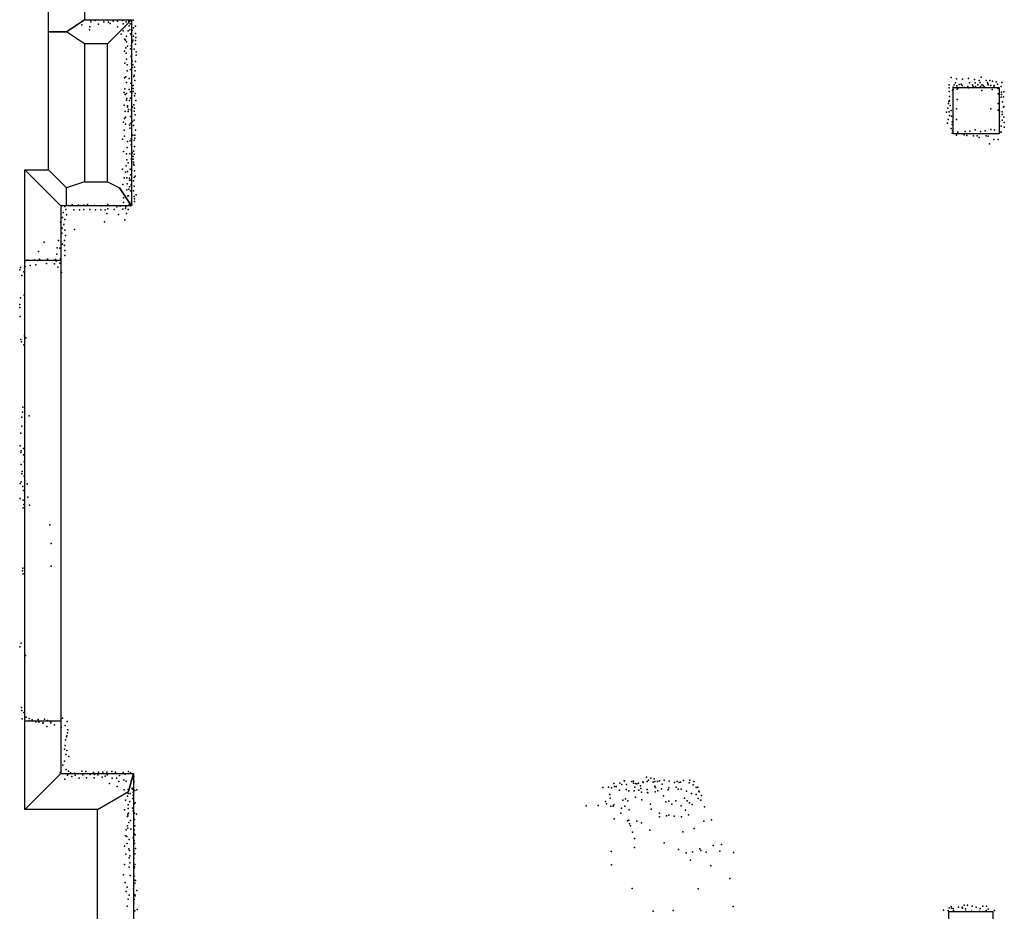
# Model space of a CAD drawing. Extents: x 16260 to 30057, y -26773 to 17812.
# Tile 3 of 12: x 16260 to 21176, y -21488 to -17037. Entities that reach past the tile are written whole.
import ezdxf

# ---------------------------------------------------------------- set-up
doc = ezdxf.new("R2010")
doc.units = 0
for name, color, linetype in [('P', 9, 'continuous'), ('ROOMS', 1, 'continuous'), ('WALLS', 3, 'continuous'), ('WINDOWS', 6, 'continuous')]:
    doc.layers.add(name, color=color, linetype=linetype)

msp = doc.modelspace()

# ---------------------------------------------------------------- linework, layer by layer
at = {"layer": 'P'}
for p in [(16615, -17047), (16616, -17040), (16637, -17042), (16680, -17048), (16700, -17039), (16703, -17049), (16712, -17056), (16726, -17045), (16748, -17045), (16774, -17041), (16776, -17057), (16792, -17047), (16805, -17045), (16811, -17057), (16827, -17040), (16570, -17063), (16608, -17087), (16610, -17072), (16654, -17060), (16749, -17073), (16777, -17092), (16785, -17072), (16802, -17092), (16807, -17067), (16807, -17067), (16810, -17088), (16821, -17089), (16829, -17078), (16838, -17070), (16838, -17106), (16766, -17109), (16784, -17134), (16789, -17139), (16793, -17119), (16794, -17147), (16814, -17108), (16818, -17115), (16823, -17147), (16825, -17139), (16828, -17119), (16838, -17141), (16840, -17126), (16784, -17194), (16790, -17177), (16792, -17205), (16799, -17170), (16813, -17182), (16817, -17167), (16831, -17185), (16838, -17159), (16841, -17197), (16785, -17255), (16794, -17234), (16817, -17220), (16817, -17222), (16822, -17243), (16839, -17246), (16842, -17214), (16796, -17262), (16797, -17292), (16814, -17286), (16818, -17257), (16821, -17276), (16825, -17262), (16833, -17274), (16836, -17292), (16783, -17327), (16790, -17322), (16793, -17351), (16806, -17330), (16830, -17321), (16831, -17314), (16835, -17341), (20910, -17326), (20933, -17353), (20938, -17333), (20968, -17334), (20998, -17331), (21003, -17352), (21027, -17335), (21030, -17352), (21051, -17341), (21055, -17350), (21060, -17324), (21085, -17340), (21092, -17350), (21104, -17340), (21117, -17344), (21136, -17348), (21164, -17351), (16781, -17401), (16785, -17382), (16807, -17386), (16813, -17398), (16815, -17354), (16826, -17366), (16826, -17381), (16827, -17395), (20900, -17363), (20900, -17396), (20901, -17378), (20918, -17390), (20920, -17374), (20921, -17386), (20925, -17362), (20939, -17368), (20940, -17384), (20944, -17380), (20950, -17361), (20961, -17359), (20965, -17366), (20978, -17376), (20994, -17371), (20998, -17377), (21017, -17363), (21020, -17371), (21033, -17370), (21043, -17363), (21057, -17370), (21063, -17362), (21063, -17391), (21071, -17365), (21076, -17372), (21094, -17357), (21096, -17362), (21108, -17366), (21116, -17385), (21124, -17370), (21126, -17365), (21142, -17359), (21144, -17381), (21148, -17381), (21161, -17370), (21162, -17399), (21173, -17397), (21174, -17397), (16786, -17411), (16793, -17405), (16794, -17439), (16795, -17430), (16809, -17441), (16813, -17429), (16820, -17406), (16833, -17418), (16837, -17406), (16840, -17440), (20899, -17445), (20902, -17440), (20903, -17420), (20940, -17435), (21146, -17407), (21160, -17424), (21162, -17410), (21167, -17447), (21172, -17423), (16782, -17464), (16786, -17495), (16798, -17467), (16798, -17474), (16802, -17496), (16804, -17485), (16817, -17488), (16818, -17483), (16824, -17472), (16830, -17463), (16831, -17494), (16833, -17479), (20887, -17498), (20894, -17478), (20898, -17456), (20900, -17497), (20905, -17466), (20911, -17491), (20937, -17482), (21109, -17482), (21146, -17455), (21146, -17489), (21149, -17456), (21152, -17494), (21166, -17497), (21172, -17473), (21174, -17471), (16778, -17548), (16784, -17530), (16788, -17523), (16814, -17520), (16824, -17545), (16832, -17539), (16836, -17512), (20895, -17536), (20902, -17515), (20913, -17518), (20915, -17547), (20938, -17535), (21152, -17520), (21152, -17546), (21165, -17538), (21166, -17510), (21173, -17524), (21175, -17550), (16782, -17589), (16788, -17559), (16809, -17564), (16810, -17578), (16814, -17556), (16828, -17565), (16839, -17588), (20892, -17553), (20910, -17580), (20916, -17560), (20917, -17590), (20944, -17598), (20980, -17596), (21004, -17593), (21030, -17587), (21057, -17595), (21080, -17592), (21109, -17585), (21127, -17587), (21153, -17599), (21160, -17568), (21160, -17598), (21176, -17574), (16774, -17633), (16784, -17619), (16798, -17646), (16812, -17642), (16816, -17632), (16825, -17613), (16831, -17639), (16835, -17614), (16835, -17629), (20915, -17604), (20938, -17614), (20975, -17612), (20989, -17615), (21023, -17617), (21041, -17617), (21050, -17625), (21086, -17617), (21096, -17619), (21123, -17635), (21145, -17635), (16778, -17695), (16796, -17675), (16817, -17662), (16828, -17694), (16834, -17670), (21102, -17657), (16794, -17706), (16795, -17736), (16810, -17707), (16817, -17732), (16821, -17702), (16826, -17733), (16827, -17720), (16832, -17708), (16774, -17784), (16791, -17767), (16798, -17795), (16801, -17752), (16811, -17784), (16815, -17785), (16820, -17789), (16828, -17758), (16829, -17749), (16832, -17764), (16834, -17791), (16781, -17826), (16788, -17798), (16795, -17826), (16809, -17828), (16809, -17839), (16812, -17838), (16814, -17812), (16829, -17841), (16832, -17825), (16836, -17819), (16775, -17860), (16795, -17887), (16796, -17856), (16805, -17883), (16809, -17872), (16814, -17891), (16816, -17861), (16819, -17869), (16829, -17892), (16832, -17868), (16778, -17927), (16800, -17916), (16803, -17916), (16832, -17919), (16834, -17932), (16841, -17911), (16485, -17969), (16491, -17985), (16502, -17964), (16522, -17961), (16530, -17986), (16553, -17963), (16558, -17986), (16580, -17963), (16581, -17984), (16599, -17960), (16610, -17985), (16634, -17964), (16639, -17987), (16665, -17967), (16665, -17987), (16687, -17987), (16688, -17966), (16700, -17960), (16700, -17981), (16731, -17985), (16732, -17964), (16745, -17971), (16762, -17968), (16775, -17983), (16779, -17949), (16789, -17980), (16790, -17971), (16801, -17984), (16804, -17946), (16807, -17960), (16813, -17967), (16819, -17945), (16820, -17961), (16834, -17945), (16473, -18025), (16477, -18000), (16485, -18035), (16493, -18012), (16695, -18004), (16753, -18009), (16785, -18036), (16794, -18005), (16464, -18048), (16472, -18078), (16481, -18060), (16485, -18088), (16534, -18084), (16684, -18047), (16453, -18140), (16471, -18103), (16484, -18139), (16489, -18115), (16383, -18148), (16447, -18176), (16461, -18178), (16474, -18157), (16484, -18164), (16301, -18237), (16334, -18236), (16354, -18194), (16359, -18232), (16399, -18233), (16439, -18235), (16445, -18208), (16463, -18231), (16485, -18215), (16486, -18190), (16260, -18286), (16264, -18274), (16286, -18246), (16288, -18269), (16313, -18264), (16341, -18261), (16353, -18240), (16394, -18254), (16434, -18256), (16442, -18242), (16451, -18272), (16460, -18253), (16270, -18315), (16281, -18296), (16468, -18299), (16264, -18426), (16282, -18412), (16261, -18459), (16261, -18474), (16262, -18519), (16284, -18612), (16291, -18626), (16266, -18634), (16269, -18646), (16281, -18661), (16275, -18972), (16271, -19022), (16274, -18996), (16308, -19014), (16270, -19067), (16265, -19102), (16263, -19164), (16266, -19198), (16268, -19189), (16279, -19178), (16279, -19209), (16267, -19257), (16282, -19245), (16270, -19304), (16273, -19292), (16283, -19316), (16262, -19353), (16267, -19344), (16275, -19367), (16286, -19339), (16298, -19354), (16279, -19387), (16262, -19427), (16277, -19435), (16281, -19458), (16300, -19421), (16309, -19460), (16277, -19474), (16411, -19559), (16417, -19652), (16274, -19788), (16276, -19775), (16277, -19803), (16417, -19765), (16267, -20150), (16261, -20168), (16289, -20211), (16269, -20471), (16270, -20485), (16280, -20496), (16273, -20527), (16292, -20519), (16307, -20525), (16308, -20537), (16323, -20532), (16341, -20543), (16352, -20531), (16355, -20544), (16377, -20548), (16384, -20529), (16399, -20536), (16415, -20547), (16416, -20541), (16473, -20524), (16497, -20541), (16375, -20549), (16395, -20565), (16433, -20558), (16467, -20571), (16487, -20560), (16499, -20597), (16500, -20582), (16488, -20632), (16494, -20617), (16495, -20613), (16484, -20679), (16487, -20661), (16496, -20685), (16484, -20739), (16490, -20705), (16506, -20715), (16475, -20759), (16492, -20780), (16504, -20788), (16571, -20789), (16590, -20791), (16654, -20793), (16675, -20794), (16695, -20794), (16720, -20791), (16738, -20794), (16803, -20790), (16462, -20795), (16486, -20828), (16499, -20809), (16500, -20805), (16513, -20797), (16521, -20816), (16533, -20799), (16537, -20808), (16557, -20824), (16575, -20807), (16594, -20822), (16612, -20806), (16613, -20802), (16628, -20796), (16632, -20822), (16634, -20806), (16650, -20807), (16671, -20818), (16686, -20814), (16697, -20807), (16721, -20823), (16744, -20823), (16755, -20841), (16759, -20810), (16776, -20795), (16780, -20833), (16786, -20803), (16791, -20839), (16813, -20797), (16817, -20835), (16829, -20829), (16830, -20815), (16832, -20842), (19278, -20837), (19280, -20837), (19316, -20840), (19324, -20838), (19371, -20842), (19390, -20819), (19393, -20841), (19399, -20833), (19412, -20824), (19422, -20843), (19428, -20827), (19431, -20841), (19445, -20841), (19455, -20837), (19477, -20834), (19503, -20839), (19543, -20840), (19574, -20836), (19606, -20834), (19626, -20840), (16708, -20850), (16746, -20865), (16782, -20882), (16801, -20881), (16822, -20874), (16824, -20879), (16835, -20885), (16845, -20882), (19171, -20870), (19200, -20868), (19215, -20872), (19227, -20851), (19229, -20865), (19238, -20866), (19254, -20884), (19257, -20848), (19266, -20855), (19288, -20880), (19289, -20856), (19302, -20886), (19324, -20848), (19328, -20886), (19332, -20869), (19334, -20851), (19342, -20852), (19349, -20848), (19352, -20883), (19359, -20862), (19361, -20875), (19373, -20845), (19393, -20880), (19431, -20863), (19432, -20892), (19435, -20871), (19446, -20887), (19464, -20877), (19467, -20853), (19497, -20882), (19501, -20872), (19529, -20846), (19537, -20869), (19547, -20879), (19553, -20845), (19560, -20844), (19563, -20879), (19589, -20889), (19603, -20847), (19622, -20857), (19638, -20870), (19645, -20868), (19651, -20888), (19652, -20891), (16789, -20933), (16799, -20913), (16802, -20900), (16810, -20940), (16812, -20900), (16825, -20925), (16826, -20894), (16826, -20909), (19185, -20940), (19206, -20905), (19208, -20923), (19271, -20934), (19285, -20926), (19297, -20937), (19335, -20919), (19365, -20894), (19366, -20932), (19394, -20895), (19396, -20897), (19474, -20911), (19486, -20942), (19501, -20938), (19536, -20937), (19579, -20923), (19592, -20936), (19614, -20900), (19638, -20905), (19648, -20925), (19661, -20934), (19664, -20910), (16784, -20982), (16801, -20956), (16802, -20975), (16824, -20974), (16827, -20987), (16831, -20952), (16836, -20946), (19089, -20961), (19149, -20960), (19189, -20951), (19211, -20963), (19223, -20964), (19226, -20956), (19264, -20974), (19282, -20963), (19303, -20981), (19409, -20953), (19413, -20979), (19516, -20954), (19563, -20962), (19584, -20983), (19605, -20946), (19617, -20955), (19679, -20966), (16798, -21015), (16800, -21003), (16800, -21011), (16803, -20998), (16814, -21035), (16833, -20999), (16834, -21030), (16844, -21004), (19228, -21027), (19261, -20998), (19295, -21036), (19302, -21034), (19341, -21039), (19454, -21017), (19455, -20999), (19490, -21011), (19501, -21009), (19528, -21013), (19565, -21016), (19600, -21006), (19676, -21038), (19714, -21032), (16791, -21081), (16798, -21061), (16800, -21073), (16805, -21045), (16815, -21078), (16832, -21082), (16835, -21062), (19305, -21052), (19309, -21061), (19365, -21047), (19407, -21084), (19628, -21075), (16789, -21112), (16795, -21115), (16807, -21130), (16826, -21122), (16831, -21100), (16832, -21134), (16836, -21107), (19319, -21093), (19329, -21125), (19571, -21092), (16783, -21163), (16797, -21150), (16805, -21177), (16809, -21184), (16830, -21187), (16833, -21150), (16838, -21174), (19330, -21170), (19478, -21147), (19549, -21179), (19655, -21177), (19660, -21185), (19722, -21160), (19764, -21155), (16790, -21203), (16806, -21221), (16810, -21212), (16830, -21223), (16835, -21201), (19213, -21190), (19587, -21196), (19610, -21233), (19619, -21191), (19687, -21193), (19755, -21188), (19824, -21195), (16783, -21255), (16806, -21268), (16810, -21247), (16832, -21275), (16833, -21266), (16835, -21255), (19215, -21256), (19711, -21261), (16778, -21306), (16811, -21310), (16831, -21333), (16832, -21313), (16838, -21334), (19805, -21325), (16787, -21345), (16797, -21368), (16828, -21374), (16835, -21348), (16845, -21384), (19318, -21374), (19648, -21376), (16791, -21389), (16801, -21428), (16806, -21408), (16831, -21430), (16835, -21406), (16837, -21411), (16797, -21463), (16830, -21451), (16847, -21479), (19822, -21464), (20872, -21482), (20900, -21471), (20911, -21464), (20912, -21473), (20920, -21475), (20948, -21467), (20965, -21467), (20968, -21472), (20975, -21457), (20983, -21476), (20992, -21458), (21015, -21463), (21036, -21467), (21056, -21475), (21069, -21462), (21087, -21462), (21096, -21477), (16835, -21486), (19422, -21488), (19522, -21485), (20896, -21486), (20922, -21484), (20984, -21487), (21013, -21488), (21052, -21488), (21085, -21485), (21086, -21488), (21127, -21485)]:
    msp.add_point(p, dxfattribs=at)
at = {"layer": 'ROOMS'}
for points in [[(16584.1, -5047.5), (16584.1, -8418.6), (16817.8, -8418.6), (16817.8, -9298.5), (16584.1, -9298.5), (16584.1, -12742.4), (16817.8, -12742.4), (16817.8, -13618.9), (16584.1, -13618.9), (16584.1, -17037.3), (16817.8, -17037.3), (16817.8, -17966.4), (16494.1, -17966.4), (16465.3, -17966.4), (16465.3, -20799.5), (16828.8, -20799.5), (16828.8, -21849.3), (17056.3, -21849.3), (20659.4, -21849.3), (20659.4, -21783.6), (20899.3, -21783.6), (20899.3, -21488.5), (21119.3, -21488.5), (21119.3, -21783.6)], [(16584.1, -17157.3), (16584.1, -17846.4), (16697.8, -17846.4), (16697.8, -17157.3), (16584.1, -17157.3)]]:
    msp.add_lwpolyline(points, dxfattribs=at)
at = {"layer": 'WALLS'}
for points in [[(16584.1, -13618.9), (16584.1, -17037.3), (16494.1, -17097.3), (16404.1, -17097.3), (16404.1, -13558.9), (16494.1, -13558.9)], [(16697.8, -17157.3), (16584.1, -17157.3), (16494.1, -17097.3), (16584.1, -17037.3), (16817.8, -17037.3), (16757.8, -17097.3)], [(16697.8, -17846.4), (16697.8, -17157.3), (16757.8, -17097.3), (16817.8, -17037.3), (16817.8, -17966.4), (16757.8, -17876.4)], [(16584.1, -17157.3), (16584.1, -17846.4), (16494.1, -17876.4), (16404.1, -17786.4), (16404.1, -17097.3), (16494.1, -17097.3)], [(20920.9, -17376.3), (21150.9, -17376.3), (21150.9, -17606.3), (20920.9, -17606.3), (20920.9, -17376.3)], [(16494.1, -17966.4), (16465.3, -17966.4), (16375.3, -17876.4), (16285.3, -17786.4), (16404.1, -17786.4), (16494.1, -17876.4)], [(16465.3, -17966.4), (16465.3, -20799.5), (16375.3, -20889.5), (16285.3, -20979.5), (16285.3, -17786.4), (16375.3, -17876.4)], [(16584.1, -17846.4), (16697.8, -17846.4), (16757.8, -17876.4), (16817.8, -17966.4), (16494.1, -17966.4), (16494.1, -17876.4)], [(16648.8, -20979.5), (16285.3, -20979.5), (16375.3, -20889.5), (16465.3, -20799.5), (16828.8, -20799.5), (16803.8, -20889.5)], [(16648.8, -21940.7), (16648.8, -20979.5), (16803.8, -20889.5), (16828.8, -20799.5), (16828.8, -21849.3), (16803.8, -21940.7)]]:
    msp.add_lwpolyline(points, dxfattribs=at)
at = {"layer": 'WINDOWS'}
msp.add_lwpolyline([(16465.3, -18238.3), (16465.3, -20538.3), (16285.3, -20538.3), (16285.3, -18238.3), (16465.3, -18238.3)], dxfattribs=at)

doc.saveas('drawing.dxf')
